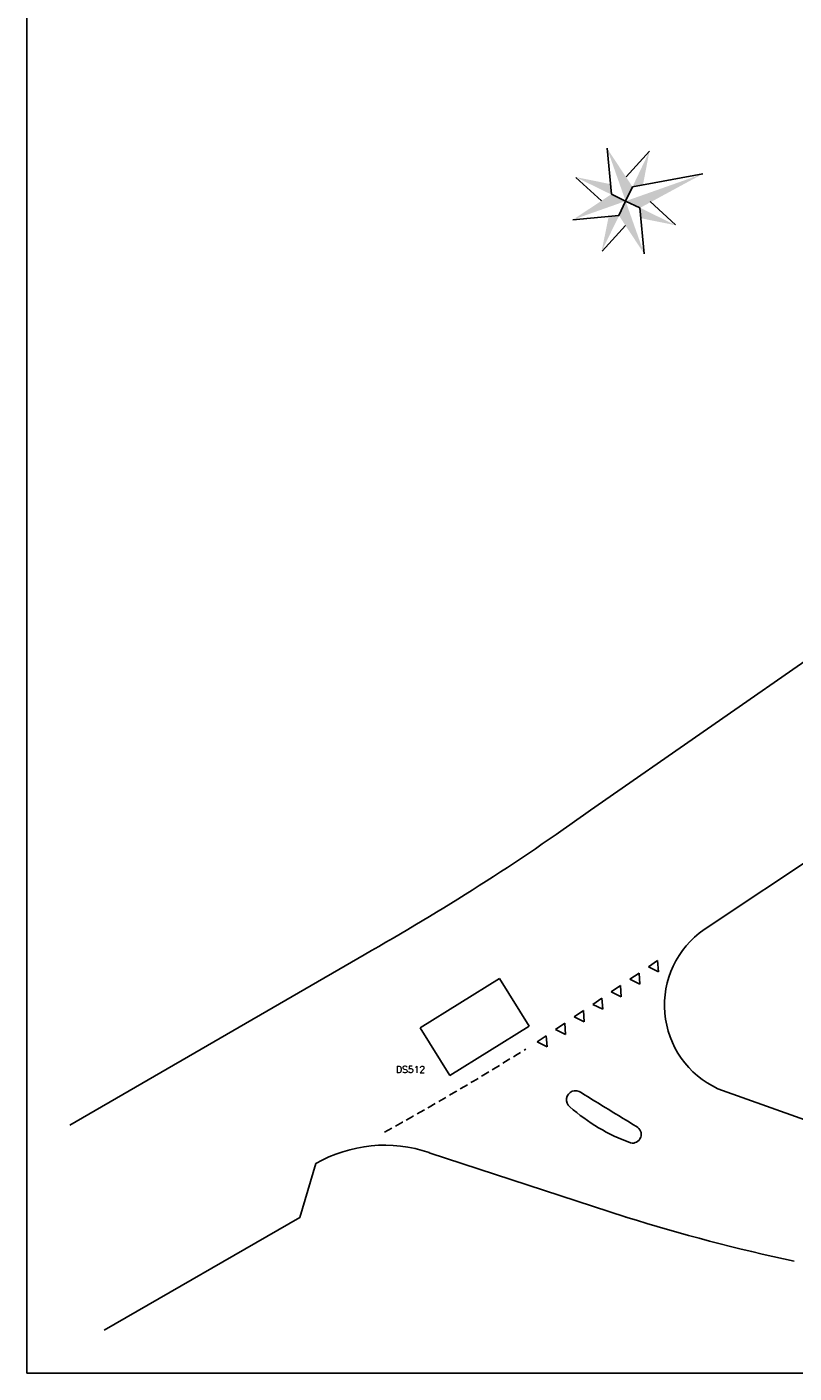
# Model space of a CAD drawing. Extents: x -230 to 591, y 318 to 892.
# Tile 1 of 7: x -230 to -25, y 318 to 678. Entities that reach past the tile are written whole.
import ezdxf

# ---------------------------------------------------------------- set-up
doc = ezdxf.new("R2010")
doc.units = 0
doc.header["$LTSCALE"] = 0.35
doc.header["$MEASUREMENT"] = 0
doc.linetypes.add('HIDDEN', pattern=[9.525, 6.35, -3.175])
doc.layers.get('0').update_dxf_attribs({"color": 1, "linetype": 'CONTINUOUS'})
for name, color, linetype in [('01', 2, 'CONTINUOUS'), ('02', 3, 'CONTINUOUS'), ('BEL2', 82, 'CONTINUOUS'), ('BEL4', 51, 'HIDDEN'), ('DETECTIELUSSEN', 2, 'CONTINUOUS')]:
    doc.layers.add(name, color=color, linetype=linetype)
doc.styles.add('SIMPLEX', font='simplex.shx')

# ---------------------------------------------------------------- blocks, each defined once
blk = doc.blocks.new('S66')
at = {"color": 0, "linetype": 'ByBlock'}
for p, q in [((0, 2.5), (0, -2.5)), ((5, 2.5), (0, 2.5)), ((5, -2.5), (5, 2.5)), ((0, -2.5), (5, -2.5))]:
    blk.add_line(p, q, dxfattribs=at)
blk = doc.blocks.new('S59')
for p, q in [((-3.02, 3.03), (-0.02, 15.03)), ((-6.1, 2.25), (-10.5, 10.43)), ((2.25, 6.1), (10.43, 10.5)), ((-3.02, -2.97), (-15.02, 0.03)), ((-0.02, 0.03), (-3.02, 3.03)), ((-0.02, 0.03), (-3.02, -2.97)), ((-0.02, 0.03), (2.98, 3.03)), ((-0.02, 0.03), (2.98, -2.97)), ((2.98, 3.03), (21.91, 0.04)), ((2.98, -2.97), (-0.02, -14.97)), ((6.1, -2.25), (10.5, -10.43)), ((-2.25, -6.1), (-10.43, -10.5))]:
    blk.add_line(p, q)
for points in [[(-0.02, 15.03), (-0.02, 0.03), (2.98, 3.03)], [(-3.05, 2.96), (-10.5, 10.55), (-2.37, 5.69)], [(5.81, 2.59), (10.43, 10.5), (2.98, 3.03)], [(-15.02, 0.03), (-0.02, 0.03), (-3.02, 3.03)], [(-0.02, -14.97), (-0.02, 0.03), (-3.02, -2.97)], [(-0.02, 0.03), (21.91, 0.04), (2.98, -2.97)], [(-2.96, -3.05), (-10.55, -10.5), (-5.69, -2.37)], [(3.05, -2.96), (10.5, -10.55), (2.37, -5.69)]]:
    blk.add_solid(points)

msp = doc.modelspace()

# ---------------------------------------------------------------- linework, layer by layer
for p, q in [((-230.27, 891.63), (-230.27, 317.63)), ((-11.41, 515.59), (-79.26, 468.39)), ((-48.77, 436.43), (38.16, 494.18)), ((-139.92, 429.67), (-218.78, 384.02)), ((-11.74, 381.82), (-45.1, 393.78)), ((-122.44, 376.66), (-69.72, 359.41)), ((-152.86, 373.72), (-157.13, 359.31)), ((-157.13, 359.31), (-209.6, 329.14)), ((-230.27, 317.63), (590.73, 317.63))]:
    msp.add_line(p, q)
for centre, radius, start, end in [((-458.28, 995.27), 649.05, 299.37409, 305.73043), ((-34.78, 416.15), 24.63, 124.5959, 245.2366), ((-83.25, 390.84), 2.43, 51.4459, 232.1367), ((1671.82, 3234.06), 3338.87, 238.31871, 238.61656), ((-51.17, 426.94), 50.72, 228.5538, 249.9999), ((-68, 381.57), 2.35, 257.2546, 63.2285), ((-134.41, 341.73), 36.93, 71.0829, 119.9836), ((74.98, 821.17), 483.91, 252.6002, 258.115)]:
    msp.add_arc(centre, radius, start, end)
at = {"layer": 'BEL2'}
for p, q in [((-63.73, 426.45), (-61.24, 428.13)), ((-61.03, 425.13), (-63.73, 426.45)), ((-61.24, 428.13), (-61.03, 425.13)), ((-68.7, 423.09), (-66.21, 424.77)), ((-66.01, 421.78), (-68.7, 423.09)), ((-66.21, 424.77), (-66.01, 421.78)), ((-73.68, 419.74), (-71.19, 421.41)), ((-70.98, 418.42), (-73.68, 419.74)), ((-71.19, 421.41), (-70.98, 418.42)), ((-83.62, 413.02), (-81.14, 414.7)), ((-81.14, 414.7), (-80.93, 411.71)), ((-78.65, 416.38), (-76.16, 418.06)), ((-75.95, 415.06), (-78.65, 416.38)), ((-76.16, 418.06), (-75.95, 415.06)), ((-88.6, 409.67), (-86.11, 411.35)), ((-86.11, 411.35), (-85.9, 408.35)), ((-80.93, 411.71), (-83.62, 413.02)), ((-93.57, 406.31), (-91.08, 407.99)), ((-91.08, 407.99), (-90.87, 405)), ((-85.9, 408.35), (-88.6, 409.67)), ((-90.87, 405), (-93.57, 406.31))]:
    msp.add_line(p, q, dxfattribs=at)
at = {"layer": 'BEL4'}
msp.add_arc((-493.26, 1035.83), 745.68, 298.7656, 302.13622, dxfattribs=at)

# ---------------------------------------------------------------- block references
at = {"layer": '01', "rotation": 19.42003167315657}
msp.add_blockref('S59', (-69.79, 631.5), dxfattribs=at)
at = {"layer": 'DETECTIELUSSEN', "xscale": 5, "yscale": 3, "zscale": 5, "rotation": 211.7642965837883}
msp.add_blockref('S66', (-99.64, 416.9), dxfattribs=at)

# ---------------------------------------------------------------- texts
at = {"layer": '02', "style": 'SIMPLEX'}
msp.add_text('DS512', height=1.8, dxfattribs=at).set_placement((-131.34, 398.04))

doc.saveas('drawing.dxf')
